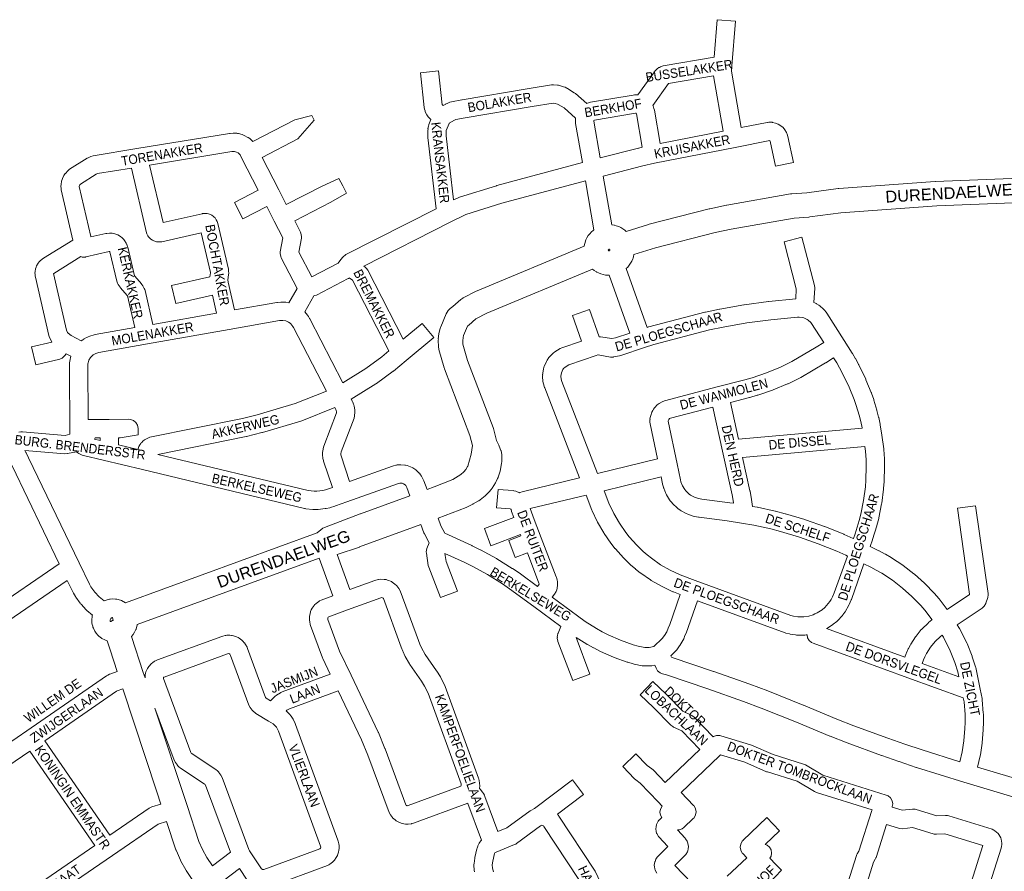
# Model space of a CAD drawing. Header units: metres. Extents: x 123817 to 142006, y 393105 to 406084.
# Tile 126 of 138: x 138142 to 138948, y 399860 to 400557. Entities that reach past the tile are written whole.
import ezdxf
from ezdxf.enums import TextEntityAlignment as Align

# ---------------------------------------------------------------- set-up
doc = ezdxf.new("R2010")
doc.units = ezdxf.units.M
doc.header["$MEASUREMENT"] = 0
doc.styles.add('Style-Arial', font='arial.ttf')

msp = doc.modelspace()

# ---------------------------------------------------------------- linework, layer by layer
at = {"color": 9, "linetype": 'Continuous', "lineweight": 0, "flags": 128}
for points in [[(138141.72, 400219.2), (138143.45, 400219.36), (138144.75, 400219.37), (138179.49, 400216.56), (138183.47, 400217.41), (138183.15, 400273.77), (138183.15, 400273.82), (138183.21, 400274.18), (138183.15, 400274.18), (138183.25, 400276.14), (138183.33, 400276.93), (138183.62, 400278.81), (138183.9, 400279.96), (138184.33, 400281.29), (138180.53, 400283.34), (138179.35, 400281.79), (138179.12, 400281.51), (138177.13, 400279.83), (138175.11, 400279.03), (138155.6, 400274.38), (138152.13, 400288.98), (138168.81, 400292.95), (138168.44, 400293.57), (138166.91, 400296.67), (138166.59, 400297.41), (138166.34, 400298.28), (138155.27, 400345.97), (138155.12, 400346.85), (138154.94, 400348.47), (138154.9, 400349.29), (138155.13, 400350.6), (138155.01, 400350.6), (138155.43, 400352.92), (138155.76, 400354.17), (138156.28, 400355.3), (138157.44, 400357.35), (138158.22, 400358.48), (138159.03, 400359.3), (138160.81, 400360.85), (138161.81, 400361.59), (138185.8, 400376.37), (138176.38, 400417.54), (138176.19, 400418.89), (138176.13, 400420.31), (138176.13, 400420.62), (138176.35, 400421.89), (138176.23, 400421.89), (138176.71, 400424.67), (138177.06, 400425.97), (138177.36, 400426.69), (138178.59, 400429.22), (138179.59, 400430.76), (138179.78, 400430.97), (138181.67, 400433.06), (138183.26, 400434.39), (138197.55, 400443.3), (138197.77, 400443.44), (138198.41, 400443.77), (138200.67, 400444.8), (138202.48, 400445.36), (138202.55, 400445.37), (138238.33, 400451.3), (138238.33, 400451.3), (138238.35, 400451.31), (138313.92, 400463.63), (138314.6, 400463.7), (138317.15, 400463.88), (138318.28, 400463.88), (138319.95, 400463.74), (138320.65, 400463.65), (138321.27, 400463.52), (138324.5, 400462.66), (138326.16, 400462), (138329.09, 400460.4), (138329.25, 400460.31), (138330.55, 400459.36), (138333.02, 400457.11), (138333.09, 400457.04), (138367.36, 400474.71), (138381.51, 400478.24), (138383.41, 400474.54), (138370, 400459.2), (138340.69, 400444.08), (138354.38, 400417.4), (138360.52, 400405.43), (138389.95, 400420.58), (138403.61, 400426.69), (138406.67, 400420.75), (138409.74, 400414.78), (138396.85, 400407.26), (138367.37, 400392.09), (138372.16, 400382.76), (138372.53, 400381.9), (138372.99, 400379.33), (138372.87, 400378.01), (138370.81, 400366.55), (138381.32, 400346.34), (138402.92, 400357.47), (138405.18, 400360.35), (138406.8, 400362.4), (138406.95, 400362.59), (138408.94, 400364.26), (138409.3, 400364.45), (138483.09, 400401.93), (138476.39, 400460.31), (138476.35, 400461.02), (138476.25, 400466.01), (138476.25, 400466.15), (138476.5, 400467.54), (138476.38, 400467.55), (138476.75, 400469.49), (138477.07, 400470.65), (138477.15, 400470.86), (138478.87, 400475.18), (138477.48, 400476.31), (138476.45, 400477.31), (138475.49, 400478.78), (138474.49, 400480.79), (138474.15, 400481.58), (138473.99, 400482.08), (138473.56, 400483.57), (138473.31, 400484.81), (138470.16, 400513.3), (138485.07, 400514.95), (138488.15, 400487.09), (138488.2, 400486.92), (138488.83, 400486.42), (138491, 400487.72), (138491.11, 400487.78), (138492.11, 400488.27), (138494.39, 400489.16), (138495.73, 400489.55), (138504.11, 400491.15), (138504.21, 400491.17), (138504.26, 400491.18), (138559.12, 400500.51), (138559.23, 400500.52), (138577.44, 400503.33), (138579.11, 400503.4), (138582.38, 400503.18), (138583.17, 400503.08), (138584.04, 400502.87), (138587.35, 400501.87), (138588.55, 400501.39), (138590.1, 400500.61), (138590.47, 400500.41), (138590.66, 400500.29), (138596.14, 400496.91), (138597.1, 400496.2), (138606.36, 400488.19), (138608.3, 400488.86), (138609.44, 400489.15), (138609.49, 400489.16), (138644.32, 400495.03), (138645.34, 400495.13), (138647.38, 400495.2), (138648.04, 400495.15), (138661.68, 400514.11), (138662.03, 400514.55), (138662.62, 400515.18), (138663.98, 400516.47), (138665.39, 400517.52), (138665.76, 400517.72), (138666.65, 400518.17), (138668.73, 400518.86), (138668.76, 400518.87), (138710.53, 400526.05), (138713.08, 400556.73), (138728.03, 400555.48), (138725, 400519.04), (138724.65, 400514.51), (138732.5, 400468.45), (138753.99, 400472.68), (138754.13, 400472.7), (138755.22, 400472.81), (138756.44, 400472.85), (138757.96, 400472.74), (138758.26, 400472.68), (138760.64, 400472.16), (138762.79, 400471.33), (138762.91, 400471.25), (138765, 400469.99), (138766.86, 400468.41), (138768.43, 400466.54), (138768.45, 400466.53), (138769.68, 400464.45), (138770.58, 400462.18), (138770.64, 400462), (138770.93, 400461.01), (138775.46, 400439.87), (138760.8, 400436.73), (138756.39, 400457.26), (138756.19, 400457.78), (138756.08, 400457.8), (138727.85, 400452.25), (138661.75, 400439.18), (138652.28, 400437.08), (138619.81, 400428.79), (138626.69, 400388.79)], [(138666.3, 400455.37), (138661.6, 400482.78), (138661.3, 400483.96), (138660.5, 400486.27), (138660.46, 400486.38), (138660.36, 400486.58), (138673.18, 400504.41), (138710.08, 400510.75), (138717.77, 400465.54), (138666.3, 400455.37)], [(138497.35, 400409.17), (138501.08, 400411.06), (138502.28, 400411.54), (138532.6, 400420.84), (138532.84, 400420.91), (138602.7, 400439.81), (138597.2, 400471.82), (138597.1, 400472.92), (138597.05, 400475.14), (138597.05, 400475.31), (138597.21, 400476.27), (138587.74, 400484.46), (138583.05, 400487.36), (138582.38, 400487.7), (138580.5, 400488.27), (138578.9, 400488.38), (138561.58, 400485.71), (138506.85, 400476.4), (138499.23, 400474.95), (138498.19, 400474.54), (138493.84, 400471.92), (138493.82, 400471.91), (138493.63, 400471.71), (138491.35, 400465.98), (138491.26, 400465.51), (138491.34, 400461.66), (138497.35, 400409.17)], [(138617.26, 400443.63), (138612.08, 400473.81), (138612.07, 400474.29), (138612.59, 400474.47), (138646.31, 400480.16), (138646.71, 400480.17), (138646.74, 400480.16), (138646.92, 400479.64), (138651.61, 400452.3), (138648.92, 400451.7), (138648.68, 400451.65), (138617.26, 400443.63)], [(138318.2, 400319.21), (138352.66, 400325.31), (138352.66, 400325.31), (138353.23, 400325.39), (138356.01, 400325.66), (138356.98, 400325.69), (138358.88, 400325.63), (138359.94, 400325.52), (138360.06, 400325.5), (138362.47, 400325.03), (138369.36, 400336.84), (138356.32, 400361.9), (138355.93, 400362.8), (138355.48, 400365.36), (138355.59, 400366.69), (138357.66, 400378.17), (138350.61, 400391.9), (138344.46, 400403.87), (138324.87, 400393.81), (138318.02, 400407.15), (138337.61, 400417.22), (138323.98, 400443.79), (138322.69, 400446.12), (138322.43, 400446.47), (138321.12, 400447.66), (138319.77, 400448.39), (138318.07, 400448.85), (138317.64, 400448.88), (138316, 400448.77), (138248.68, 400437.79), (138259.66, 400390.64), (138291.64, 400397.95), (138292.01, 400398.02), (138292.85, 400398.12), (138293.91, 400398.19), (138295.67, 400398.09), (138296.94, 400397.74), (138298.44, 400397.2), (138299.62, 400396.65), (138300.83, 400395.77), (138301.44, 400395.24), (138302.22, 400394.44), (138303.14, 400393.05), (138303.87, 400391.63), (138304.25, 400390.76), (138304.51, 400389.89), (138313.15, 400352.49), (138313.34, 400351), (138313.39, 400349.41), (138313.39, 400349.2), (138313.3, 400348.03), (138312.63, 400343.81), (138313.02, 400341.95), (138318.2, 400319.21)], [(138251.29, 400307.37), (138303.42, 400316.59), (138300.05, 400331.36), (138270.08, 400324.47), (138266.72, 400339.09), (138297.83, 400346.24), (138298.37, 400349.69), (138298.37, 400349.84), (138290.85, 400382.38), (138258.77, 400375.06), (138258.41, 400374.98), (138257.56, 400374.88), (138256.51, 400374.82), (138254.75, 400374.92), (138254.36, 400375), (138253.58, 400375.18), (138251.51, 400375.99), (138251.04, 400376.29), (138249.72, 400377.19), (138248.2, 400378.56), (138247.75, 400379.16), (138247.3, 400379.82), (138246.44, 400381.48), (138246.19, 400382.35), (138233.84, 400435.35), (138205.99, 400430.74), (138205.07, 400430.32), (138192.09, 400422.22), (138191.61, 400421.69), (138191.31, 400421.08), (138191.16, 400420.18), (138200.52, 400379.28), (138200.59, 400378.9), (138212.81, 400381.71), (138213.18, 400381.79), (138213.78, 400381.87), (138215.75, 400382.05), (138217.75, 400381.97), (138217.95, 400381.93), (138220.34, 400381.45), (138222.59, 400380.59), (138222.62, 400380.58), (138224.73, 400379.35), (138226.19, 400378.24), (138227.06, 400377.38), (138227.57, 400376.83), (138228.21, 400375.95), (138229.49, 400373.88), (138230.15, 400372.5), (138230.25, 400372.21), (138230.62, 400371.04), (138230.78, 400370.48), (138236.26, 400347.03), (138236.46, 400346.76), (138241.91, 400340.46), (138241.99, 400340.37), (138242.32, 400339.95), (138243.13, 400338.82), (138243.77, 400337.76), (138244.33, 400336.63), (138244.66, 400335.86), (138244.93, 400334.98), (138251.29, 400307.37)], [(138612.17, 400384.72), (138605.25, 400424.96), (138536.88, 400406.46), (138507.29, 400397.39), (138494.53, 400390.91), (138423.99, 400355.09), (138425.1, 400354.22), (138426.21, 400353.14), (138427.13, 400351.76), (138456.22, 400295.38), (138471.72, 400308.19), (138481.28, 400296.63), (138458.6, 400277.89), (138458.6, 400277.89), (138458.59, 400277.88), (138448.08, 400269.22), (138447.8, 400269), (138434.33, 400258.96), (138433.8, 400258.59), (138413.65, 400246.08), (138414.62, 400244.19), (138414.88, 400243.63), (138415.58, 400241.95), (138415.7, 400241.65), (138416.03, 400240.39), (138416.55, 400237.48), (138416.67, 400236.17), (138416.63, 400235.47), (138416.36, 400232.52), (138415.94, 400230.66), (138415.91, 400230.58), (138405.51, 400203.01), (138405.12, 400201.35), (138405.11, 400201.13), (138405.16, 400200.68), (138405.35, 400199.92), (138412.32, 400178.83), (138447.47, 400191.41), (138448.08, 400191.6), (138450.16, 400192.15), (138450.77, 400192.28), (138451.26, 400192.35), (138452.83, 400192.52), (138454.25, 400192.54), (138457.39, 400192.29), (138458.09, 400192.2), (138459.25, 400191.9), (138462.23, 400190.87), (138463.52, 400190.28), (138463.92, 400190.03), (138466.55, 400188.28), (138467.65, 400187.39), (138468.78, 400186.28), (138469.27, 400185.75), (138469.42, 400185.57), (138470.39, 400184.33), (138471.16, 400183.14), (138472.61, 400180.33), (138472.99, 400179.47), (138475.65, 400172.22)], [(138638.67, 400353.13), (138655.76, 400304.95), (138656.69, 400305.26), (138657.16, 400305.4), (138703, 400317.41), (138703.37, 400317.5), (138714.86, 400319.88), (138715.09, 400319.93), (138715.1, 400319.93), (138734.89, 400323.39), (138735.18, 400323.44), (138755.09, 400326.11), (138755.37, 400326.14), (138777.33, 400328.27), (138777.72, 400336.55), (138767.69, 400375.04), (138782.21, 400378.82), (138792.52, 400339.22), (138792.76, 400337.33), (138792.76, 400336.97), (138792.21, 400325.4), (138793.41, 400324.84), (138794.02, 400324.53), (138794.38, 400324.31), (138796.08, 400323.19), (138796.96, 400322.52), (138800, 400319.82), (138800.75, 400319.04), (138800.76, 400319.02), (138802.07, 400317.46), (138802.64, 400316.68), (138816.86, 400294.3), (138823.48, 400283.94), (138823.64, 400283.68), (138826.19, 400279.32), (138826.33, 400279.06), (138828.7, 400274.6), (138828.84, 400274.33), (138834.56, 400262.44), (138834.75, 400262.02), (138839.04, 400251.53), (138839.14, 400251.26), (138839.18, 400251.16), (138841.04, 400245.8), (138841.14, 400245.49), (138843.63, 400237.17), (138843.72, 400236.84), (138845.08, 400231.43), (138845.14, 400231.16), (138846.3, 400225.7), (138846.39, 400225.22), (138847.63, 400216.74), (138849.26, 400205.56), (138849.33, 400204.95), (138849.8, 400197.47), (138849.82, 400197.18), (138849.96, 400191.31), (138849.96, 400191.13), (138849.96, 400190.93), (138849.65, 400179.2), (138849.63, 400178.82), (138849.17, 400172.97), (138849.13, 400172.58), (138847.62, 400160.95), (138847.54, 400160.44), (138845.24, 400148.94), (138845.16, 400148.57), (138843.71, 400142.88), (138843.61, 400142.51), (138840.15, 400131.3), (138840.06, 400131.02), (138838.13, 400125.55), (138845.21, 400122.17), (138845.52, 400122.02), (138850.34, 400119.44), (138850.56, 400119.32), (138850.58, 400119.31), (138855.3, 400116.56), (138855.65, 400116.34), (138864.79, 400110.33), (138865.23, 400110.01), (138873.9, 400103.35), (138874.32, 400103), (138882.48, 400095.72), (138882.88, 400095.34), (138890.48, 400087.49), (138890.76, 400087.18), (138894.34, 400083.05), (138894.42, 400082.96), (138894.6, 400082.73), (138901.29, 400074.11), (138919.32, 400086.24), (138919.48, 400086.71), (138909.48, 400156.85), (138924.33, 400158.96), (138934.57, 400087.12), (138934.64, 400086.07), (138934.29, 400083.79), (138932.82, 400079.19), (138932.72, 400078.9), (138931.42, 400076.65), (138929.86, 400075.25), (138909.4, 400061.49), (138910.83, 400059.34), (138911.31, 400058.52), (138917.2, 400046.64), (138917.44, 400046.11), (138921.55, 400035.93), (138921.64, 400035.69), (138921.74, 400035.4), (138924.34, 400027.25), (138924.54, 400026.49), (138928.15, 400008.93), (138929.75, 400001.16), (138929.88, 400000.23), (138930.74, 399989.15), (138930.76, 399988.67), (138930.86, 399981.61), (138930.86, 399981.51), (138930.86, 399981.28), (138930.7, 399976), (138930.67, 399975.58), (138929.75, 399965.06), (138929.71, 399964.67), (138928.37, 399955.05), (138928.23, 399954.31), (138925.96, 399944.98), (138995.44, 399924.2)], [(138192.71, 400293.81), (138184.48, 400298.26), (138183.28, 400299.04), (138181.87, 400300.41), (138181.61, 400300.77), (138180.75, 400302.51), (138169.98, 400348.93), (138169.98, 400348.95), (138170.21, 400349.15), (138192.53, 400362.9), (138193.59, 400362.51), (138196.19, 400362.51), (138196.57, 400362.59), (138215.68, 400366.98), (138216.05, 400367.01), (138216.1, 400367), (138216.24, 400366.79), (138216.24, 400366.78), (138221.87, 400342.69), (138222.13, 400341.83), (138222.44, 400341.1), (138222.99, 400339.97), (138223.65, 400338.88), (138224.48, 400337.71), (138224.82, 400337.28), (138224.9, 400337.19), (138230.36, 400330.89), (138230.53, 400330.65), (138236.5, 400304.75), (138204.2, 400299.03), (138203.43, 400298.85), (138199.79, 400297.8), (138198.33, 400297.21), (138194.99, 400295.42), (138194.78, 400295.3), (138193.99, 400294.78), (138192.71, 400293.81)], [(138406.76, 400259.46), (138379.77, 400311.87), (138379.58, 400312.22), (138378.63, 400313.85), (138377.95, 400314.83), (138375.57, 400317.73), (138383.12, 400330.67), (138383.93, 400330.93), (138385.1, 400331.41), (138411.24, 400344.89), (138411.55, 400345.06), (138412, 400345.44), (138414.55, 400343.44), (138444.39, 400285.62), (138438.68, 400280.92), (138425.62, 400271.17), (138406.76, 400259.46)], [(138484.67, 400148.93), (138487.03, 400142.47), (138490.22, 400136.4), (138512.39, 400126.33), (138512.62, 400126.22), (138519.24, 400122.94), (138519.51, 400122.8), (138532.47, 400115.7), (138532.62, 400115.62), (138532.82, 400115.5), (138545.38, 400107.71), (138545.64, 400107.55), (138551.75, 400103.4), (138551.98, 400103.25), (138565.99, 400092.98), (138567.35, 400094.7), (138567.39, 400094.97), (138567.17, 400095.68), (138557.77, 400120.3), (138547.86, 400116.47), (138542.46, 400130.47), (138552.42, 400134.32), (138552.04, 400135.3), (138527.93, 400126.19), (138522.63, 400140.22), (138546.69, 400149.31), (138544.78, 400154.32), (138544.74, 400154.43), (138544.36, 400155.93), (138544.33, 400156.2), (138543.67, 400156.46), (138532.58, 400157.37), (138533.8, 400172.32), (138546.01, 400171.32), (138546.71, 400171.23), (138548.19, 400170.81), (138551.27, 400169.58), (138551.5, 400169.71), (138553.41, 400170.45), (138600.27, 400181.74), (138571.96, 400255.34), (138571.91, 400255.47), (138571.87, 400255.59), (138570.82, 400258.65), (138570.42, 400260.66), (138570.18, 400264.72), (138570.17, 400265.15), (138570.33, 400266.06), (138570.23, 400266.07), (138570.79, 400270.63), (138571.18, 400272.29), (138571.39, 400272.79), (138573.31, 400277.07), (138573.92, 400278.17), (138575.29, 400280.23), (138575.78, 400280.88), (138576.26, 400281.4), (138578.72, 400283.83), (138580.2, 400284.96), (138584.62, 400287.54), (138584.65, 400287.56), (138585.97, 400288.16), (138601.94, 400293.63), (138594.52, 400314.54), (138608.66, 400319.55), (138616.55, 400297.31), (138617.56, 400297.23), (138626.74, 400295.69), (138629.84, 400296.29), (138641.52, 400300.2), (138624.72, 400347.59)], [(138614.97, 400185.3), (138586.01, 400260.61), (138585.34, 400262.56), (138585.2, 400264.91), (138585.54, 400267.69), (138586.74, 400270.36), (138587.34, 400271.25), (138588.59, 400272.49), (138591.54, 400274.22), (138613.97, 400281.89), (138615.25, 400282.33), (138615.69, 400282.33), (138625.6, 400280.67), (138628.15, 400280.68), (138628.28, 400280.7), (138633.19, 400281.66), (138634.14, 400281.91), (138653.52, 400288.39), (138661.2, 400290.95), (138706.61, 400302.85), (138717.8, 400305.17), (138737.33, 400308.59), (138756.95, 400311.23), (138778.82, 400313.35), (138780, 400313.37), (138782.92, 400312.99), (138783.95, 400312.69), (138786.62, 400311.46), (138787.4, 400310.95), (138789.61, 400308.98), (138790.24, 400308.22), (138800.16, 400292.61), (138794.02, 400288.75), (138774.2, 400277.04), (138764.71, 400272.47), (138753.26, 400267.77), (138741.5, 400263.77), (138735.61, 400262.07), (138713.1, 400256.21), (138713.1, 400256.21), (138713.09, 400256.21), (138669.92, 400244.89), (138668.07, 400244.13), (138665.6, 400242.71), (138665.6, 400242.71), (138663.95, 400241.42), (138661.98, 400239.37), (138661.63, 400238.99), (138661.01, 400238.13), (138660.26, 400236.92), (138659.58, 400235.52), (138659.57, 400235.5), (138658.6, 400232.83), (138658.23, 400231.3), (138658.03, 400229.88), (138658.14, 400229.88), (138657.96, 400228.87), (138657.96, 400228.83), (138657.97, 400227.41), (138658.13, 400225.91), (138664.09, 400197.24), (138614.97, 400185.3)], [(138239, 400204.89), (138239.12, 400205.28), (138239.21, 400205.51), (138239.96, 400207.4), (138240.78, 400208.91), (138241.46, 400209.88), (138241.86, 400210.39), (138242.28, 400210.85), (138243.11, 400211.69), (138244.61, 400212.86), (138246.63, 400214.06), (138246.71, 400214.11), (138248.98, 400214.97), (138324.59, 400230.25), (138336.78, 400233.29), (138367.89, 400242.59), (138393.36, 400252.72), (138366.53, 400304.83), (138365.97, 400305.78), (138364.32, 400307.79), (138363.73, 400308.32), (138362.25, 400309.31), (138360.15, 400310.2), (138357.8, 400310.66), (138356.99, 400310.68), (138354.98, 400310.49), (138313.79, 400303.19), (138313.79, 400303.19), (138246.9, 400291.35), (138207.21, 400284.33), (138204.71, 400283.61), (138202.59, 400282.47), (138201.87, 400281.93), (138201.1, 400281.2), (138200.27, 400280.21), (138199.09, 400278.18), (138198.35, 400275.89), (138198.21, 400275.01), (138198.15, 400273.66), (138198.4, 400229.41), (138215.47, 400229.57), (138215.47, 400229.57), (138215.47, 400229.57), (138231.68, 400229.73), (138233.05, 400229.61), (138235.5, 400228.72), (138237.49, 400227.05), (138238.8, 400224.79), (138239.25, 400222.3), (138239.3, 400217.01), (138224.65, 400214.66), (138223.13, 400214.65), (138223.21, 400208.7), (138239, 400204.89)], [(138730.55, 400213.32), (138723.88, 400243.52), (138739.48, 400247.58), (138739.67, 400247.63), (138745.83, 400249.41), (138746.17, 400249.51), (138758.31, 400253.64), (138758.75, 400253.81), (138770.61, 400258.68), (138771.01, 400258.86), (138780.98, 400263.66), (138781.49, 400263.92), (138781.55, 400263.96), (138801.74, 400275.88), (138801.92, 400275.99), (138808.23, 400279.96), (138810.76, 400275.99), (138813.16, 400271.89), (138815.39, 400267.69), (138820.95, 400256.13), (138825.07, 400246.04), (138826.82, 400241.03), (138829.21, 400233.03), (138830.5, 400227.91), (138831.58, 400222.82), (138831.64, 400222.42), (138730.55, 400213.32)], [(138383.28, 400170.95), (138378.41, 400171.43), (138255.38, 400200.96), (138327.73, 400215.58), (138328.05, 400215.66), (138340.58, 400218.77), (138340.91, 400218.87), (138372.5, 400228.31), (138373.13, 400228.53), (138400.26, 400239.32), (138401.15, 400237.6), (138401.41, 400236.97), (138401.6, 400235.86), (138401.52, 400234.93), (138391.3, 400207.84), (138391.27, 400207.76), (138391.01, 400206.89), (138390.34, 400204.01), (138390.14, 400202.51), (138390.1, 400201.03), (138390.14, 400201.03), (138390.1, 400200.83), (138390.15, 400200.02), (138390.31, 400198.54), (138390.49, 400197.52), (138390.87, 400195.99), (138391.03, 400195.47), (138398.18, 400173.8), (138395.83, 400172.97), (138392.54, 400171.97), (138390.38, 400171.51), (138385.4, 400170.96), (138383.28, 400170.95)], [(138726.4, 400160.94), (138723.41, 400161.4), (138723.23, 400161.43), (138700.35, 400164.36), (138697.75, 400164.85), (138694.44, 400166), (138691.3, 400167.73), (138690.18, 400168.55), (138687.47, 400171.12), (138686.59, 400172.2), (138684.7, 400175.23), (138683.36, 400178.55), (138682.93, 400180.15), (138680.26, 400193.17), (138680.26, 400193.18), (138680.26, 400193.19), (138672.97, 400228.23), (138672.97, 400228.37), (138672.98, 400228.47), (138673.38, 400229.59), (138674.02, 400230.25), (138674.69, 400230.64), (138709.35, 400239.72), (138717.33, 400203.65), (138725.16, 400167.99), (138726.3, 400161.62), (138726.4, 400160.94)], [(138208.16, 400212.32), (138203.64, 400213.41), (138204.25, 400214.47), (138208.14, 400214.5), (138208.16, 400212.32)], [(138461.57, 400167.06), (138459.08, 400173.86), (138458.17, 400175.6), (138457.93, 400175.91), (138457.65, 400176.18), (138456.41, 400177.01), (138455.23, 400177.42), (138453.75, 400177.53), (138453.45, 400177.5), (138452.22, 400177.18), (138410.13, 400162.12), (138410.12, 400162.11), (138410.11, 400162.11), (138400.67, 400158.77), (138400.34, 400158.66), (138396.59, 400157.52), (138396, 400157.37), (138393.17, 400156.76), (138392.89, 400156.71), (138392.4, 400156.64), (138386.64, 400156.01), (138385.87, 400155.97), (138382.97, 400155.95), (138382.19, 400155.99), (138376.43, 400156.55), (138375.86, 400156.63), (138375.41, 400156.72), (138242.76, 400188.56), (138242.76, 400188.56), (138242.76, 400188.56), (138194.6, 400200.16), (138193.62, 400200.47), (138191.84, 400201.16), (138190.82, 400201.65), (138189.86, 400202.31), (138188.76, 400203.2), (138181.55, 400201.66), (138181.28, 400201.61), (138179.38, 400201.52), (138146.52, 400204.18), (138147.42, 400202.59), (138147.59, 400202.27), (138149.63, 400198.21), (138149.69, 400198.09), (138191.07, 400112.25), (138191.08, 400112.23), (138191.08, 400112.22), (138199.45, 400094.7), (138200.66, 400092.63), (138203.8, 400088.32), (138207.45, 400084.47), (138211.46, 400081.02), (138213.15, 400081.71), (138215.88, 400082.42), (138216.47, 400082.55), (138217.99, 400082.66), (138220.81, 400082.58), (138221.89, 400082.47), (138222.89, 400082.22), (138225.57, 400081.36), (138227.02, 400080.71), (138227.48, 400080.43), (138228.91, 400079.46)], [(138824.52, 400132.05), (138825.86, 400135.86), (138829.22, 400146.75), (138830.57, 400152.07), (138832.78, 400163.13), (138834.23, 400174.32), (138834.66, 400179.79), (138834.96, 400191.14), (138834.82, 400196.66), (138834.38, 400203.7), (138833.81, 400207.55), (138733.8, 400198.55), (138739.84, 400171.07), (138739.89, 400170.79), (138741.09, 400164.17), (138741.12, 400163.94), (138741.94, 400158.44), (138745.74, 400157.8), (138745.79, 400157.79), (138746.12, 400157.72), (138760.36, 400154.54), (138760.6, 400154.49), (138768.64, 400152.41), (138768.9, 400152.33), (138784.82, 400147.6), (138785.16, 400147.48), (138800.84, 400141.99), (138801.17, 400141.86), (138816.56, 400135.61), (138816.81, 400135.51), (138824.39, 400132.11), (138824.52, 400132.05)], [(138133.35, 400196.99), (138134.28, 400195.35), (138136.21, 400191.52), (138174.76, 400111.54), (138117.95, 400072.71), (138083.36, 400164.36), (138083.29, 400164.55), (138081.9, 400167.94), (138081.65, 400168.5), (138079.17, 400173.37)], [(138781.18, 400068.02), (138779.02, 400068.12), (138775.53, 400068.69), (138773.33, 400069.25), (138694.96, 400097.68), (138682.85, 400102.29), (138674.63, 400106.18), (138666.76, 400110.73), (138659.24, 400115.96), (138655.73, 400118.72), (138652.34, 400121.64), (138647.24, 400126.58), (138641.03, 400133.54), (138638.27, 400137.04), (138632.98, 400144.68), (138628.36, 400152.65), (138624.39, 400161), (138620.43, 400171.19), (138667.13, 400182.54), (138668.28, 400176.93), (138668.38, 400176.52), (138668.98, 400174.25), (138669.18, 400173.6), (138669.28, 400173.34), (138671.05, 400168.99), (138671.63, 400167.86), (138674.11, 400163.87), (138674.66, 400163.09), (138676.15, 400161.27), (138676.21, 400161.19), (138676.8, 400160.57), (138680.21, 400157.33), (138680.94, 400156.72), (138682.83, 400155.34), (138683.51, 400154.89), (138683.64, 400154.82), (138687.75, 400152.55), (138688.92, 400152.03), (138693.36, 400150.5), (138694.42, 400150.21), (138697.79, 400149.58), (138697.88, 400149.56), (138698.22, 400149.51), (138721.23, 400146.56), (138732.85, 400144.77), (138743.04, 400143.04), (138756.96, 400139.93), (138764.75, 400137.92), (138780.37, 400133.27), (138795.7, 400127.89), (138810.8, 400121.76), (138818.17, 400118.46), (138819.49, 400117.83), (138808.79, 400087.61), (138807.4, 400084.43), (138806.28, 400082.33), (138805.11, 400080.47), (138803.89, 400078.83), (138800.94, 400075.62), (138798.78, 400073.84), (138794.91, 400071.38), (138792.97, 400070.38), (138791.41, 400069.75), (138787.85, 400068.69), (138783.93, 400068.11), (138781.18, 400068.02)], [(138653.72, 400042.89), (138648.35, 400043.93), (138644.39, 400045.14), (138634.04, 400048.87), (138623.74, 400053.44), (138618.93, 400055.88), (138614.21, 400058.5), (138604.87, 400064.33), (138598.61, 400068.79), (138578.06, 400084.07), (138580.05, 400086.58), (138581.21, 400088.66), (138581.25, 400088.79), (138581.71, 400090.11), (138582.04, 400091.48), (138582.38, 400093.86), (138582.46, 400094.92), (138582.44, 400095.48), (138582.34, 400096.7), (138582.05, 400098.3), (138581.46, 400100.26), (138581.33, 400100.66), (138581.28, 400100.77), (138569.1, 400132.69), (138569.1, 400132.69), (138569.1, 400132.69), (138563.39, 400147.63), (138559.97, 400156.6), (138605.72, 400167.63), (138610.51, 400155.31), (138610.72, 400154.81), (138614.94, 400145.93), (138615.23, 400145.39), (138620.15, 400136.89), (138620.48, 400136.38), (138626.08, 400128.3), (138626.35, 400127.93), (138629.4, 400124.07), (138629.54, 400123.9), (138629.69, 400123.72), (138636.23, 400116.39), (138636.61, 400116), (138642.06, 400110.71), (138642.39, 400110.41), (138646.07, 400107.25), (138646.31, 400107.05), (138650.12, 400104.04), (138650.49, 400103.77), (138658.46, 400098.23), (138658.98, 400097.9), (138667.38, 400093.04), (138667.39, 400093.04), (138667.93, 400092.75), (138676.7, 400088.6), (138677.24, 400088.38), (138682.83, 400086.24), (138673.88, 400060.91), (138672.85, 400059), (138672.78, 400058.79), (138671.78, 400055.77), (138669.92, 400052.82), (138668.12, 400050.28), (138661.14, 400043.71), (138657.23, 400042.92), (138653.72, 400042.89)], [(138991.08, 399909.85), (138914.84, 399932.65), (138914.8, 399932.66), (138914.74, 399932.68), (138876.05, 399944.84), (138875.93, 399944.88), (138861.77, 399949.59), (138861.68, 399949.62), (138847.58, 399954.52), (138847.44, 399954.57), (138819.46, 399964.93), (138819.32, 399964.99), (138805.43, 399970.45), (138805.29, 399970.51), (138777.8, 399981.96), (138748.97, 399993.43), (138734.52, 399998.86), (138705.26, 400009.22), (138671.6, 400020.59), (138668.14, 400021.47), (138666.25, 400022.24), (138664.25, 400023.92), (138663.02, 400025.98), (138661.99, 400028.58), (138659.52, 400028.07), (138659.32, 400028.04), (138658.08, 400027.92), (138653.1, 400027.88), (138651.73, 400027.99), (138651.61, 400028.02), (138645.11, 400029.27), (138644.34, 400029.47), (138639.82, 400030.85), (138639.47, 400030.97), (138628.7, 400034.85), (138628.21, 400035.05), (138617.48, 400039.81), (138617.12, 400039.98), (138612.02, 400042.57), (138611.78, 400042.7), (138606.78, 400045.47), (138606.66, 400045.53), (138606.44, 400045.67), (138597.6, 400051.18), (138597.56, 400051.07), (138608.95, 400021.23), (138594.94, 400015.88), (138582.67, 400048), (138582.63, 400048.11), (138582.18, 400050.67), (138582.32, 400051.47), (138582.22, 400051.46), (138582.36, 400052.73), (138582.77, 400054.5), (138582.86, 400054.76), (138585.06, 400060.17), (138562.94, 400076.62), (138543.23, 400091.06), (138537.35, 400095.04), (138525.09, 400102.64), (138512.44, 400109.57), (138506.07, 400112.73), (138490.33, 400119.88), (138491.36, 400113.23), (138500.56, 400089.14), (138486.55, 400083.79), (138477.07, 400108.62), (138477.03, 400108.73), (138476.66, 400110.14), (138475.1, 400120.17), (138475.02, 400121.32), (138475.47, 400123.88), (138475.58, 400124.07), (138475.54, 400124.08), (138477.35, 400128.64), (138473.52, 400135.93), (138473.11, 400136.84), (138470.61, 400143.7)], [(138387.39, 400115.98), (138398.52, 400085.2), (138388.93, 400081.63), (138387.8, 400081.1), (138387.02, 400080.58), (138384.88, 400078.97), (138383.67, 400077.81), (138383.33, 400077.37), (138381.77, 400075.2), (138380.95, 400073.74), (138380.42, 400072.51), (138380.28, 400072.15), (138379.95, 400070.9), (138379.48, 400068.27), (138379.59, 400068.26), (138379.36, 400066.95), (138379.37, 400066.6), (138379.43, 400065.26), (138379.63, 400063.85), (138380.12, 400061.83), (138380.36, 400061.03), (138380.37, 400061), (138390.16, 400034.45), (138390.42, 400033.83), (138396.43, 400021.17), (138357.09, 400006.6), (138355.94, 400006.07), (138355.72, 400005.93), (138352.42, 400003.87), (138351.21, 400002.93), (138348.39, 400000.24), (138347.83, 399999.64), (138347.62, 399999.38), (138347.55, 399999.29), (138343.93, 400001.5), (138343.52, 400002.04), (138328.84, 400042.17), (138328.38, 400043.18), (138327.11, 400045.53), (138326.26, 400046.77), (138326.15, 400046.9), (138325.26, 400047.91), (138324.03, 400049.03), (138321.86, 400050.6), (138321.22, 400051.01), (138319.88, 400051.62), (138317.35, 400052.48), (138316.24, 400052.76), (138315.71, 400052.84), (138314.38, 400052.98), (138313.26, 400053.01), (138311.92, 400052.95), (138310.96, 400052.84), (138310.51, 400052.75), (138308.5, 400052.27), (138307.67, 400052.02), (138255.09, 400032.8), (138254.55, 400032.57), (138253.4, 400032.05), (138252.77, 400031.72), (138252.36, 400031.47), (138251.31, 400030.77), (138249.96, 400029.62), (138248.25, 400027.77), (138248.01, 400027.5), (138246.94, 400025.8), (138245.89, 400023.51), (138245.66, 400022.95), (138245.35, 400021.82), (138245.1, 400020.58), (138244.97, 400019.4), (138244.93, 400018.14), (138244.97, 400018.14), (138244.94, 400018.01)], [(138402.25, 400118.98), (138412.59, 400090.38), (138433, 400097.84), (138433.83, 400098.09), (138435.83, 400098.57), (138436.28, 400098.66), (138437.79, 400098.78), (138440.46, 400098.7), (138441.56, 400098.59), (138442.12, 400098.47), (138443.42, 400098.13), (138444.48, 400097.77), (138445.72, 400097.25), (138446.54, 400096.84), (138447.17, 400096.43), (138449.34, 400094.87), (138450.7, 400093.6), (138450.94, 400093.31), (138452.55, 400091.18), (138453.61, 400089.23), (138468.54, 400048.56), (138469.73, 400045.55), (138471, 400042.81), (138474.2, 400037.21), (138483.4, 400023.91), (138483.58, 400023.64), (138486.59, 400018.86), (138486.96, 400018.2), (138490.12, 400011.85), (138490.45, 400011.08), (138517.78, 399936.15), (138517.79, 399936.15), (138517.99, 399935.5), (138518.4, 399933.95), (138518.65, 399932.18), (138518.7, 399929.51), (138518.7, 399929.35), (138518.55, 399927.85), (138518.47, 399927.44), (138519.01, 399926.91), (138520.96, 399924.6), (138520.96, 399924.59), (138521.79, 399923.37), (138522.52, 399922.04), (138522.98, 399921.03), (138533.53, 399892.3), (138540.87, 399895.25), (138560.02, 399909.25), (138560.69, 399909.69), (138563.53, 399911.33), (138594.76, 399934.61), (138603.73, 399922.58), (138582.31, 399906.62), (138582.35, 399906.57), (138583.18, 399905.51), (138583.52, 399905.03), (138612.6, 399860.78), (138613.12, 399859.86), (138648.09, 399785.65)], [(138866.65, 400035.05), (138802.4, 400058.37), (138802.67, 400058.54), (138807.22, 400061.44), (138807.96, 400061.97), (138810.87, 400064.36), (138811.62, 400065.08), (138815.19, 400068.96), (138815.42, 400069.22), (138815.7, 400069.57), (138817.32, 400071.76), (138817.63, 400072.22), (138819.11, 400074.54), (138819.39, 400075.03), (138820.78, 400077.64), (138821.04, 400078.18), (138822.65, 400081.88), (138822.82, 400082.3), (138822.84, 400082.36), (138833.1, 400111.33), (138838.6, 400108.71), (138843.15, 400106.28), (138847.58, 400103.7), (138856.31, 400097.95), (138864.54, 400091.62), (138872.29, 400084.71), (138879.56, 400077.2), (138882.88, 400073.38), (138888.83, 400065.7), (138888.68, 400065.59), (138886.01, 400063.43), (138885.52, 400063), (138880.59, 400058.23), (138880.06, 400057.66), (138880, 400057.58), (138875.66, 400052.27), (138875.15, 400051.56), (138871.46, 400045.79), (138871.13, 400045.22), (138869.54, 400042.18), (138869.35, 400041.79), (138867.94, 400038.66), (138867.73, 400038.15), (138867.7, 400038.05), (138866.65, 400035.05)], [(138213.88, 400048.48), (138212.11, 400049.1), (138209.61, 400050.41), (138209.34, 400050.56), (138208.3, 400051.29), (138207.21, 400052.19), (138206.27, 400053.12), (138204.9, 400054.74), (138204.89, 400054.76), (138203.9, 400056.26), (138202.66, 400058.79), (138202.34, 400059.54), (138202.11, 400060.28), (138201.77, 400061.65), (138201.54, 400063.23), (138201.45, 400066.05), (138201.45, 400066.3), (138201.68, 400067.62), (138201.56, 400067.63), (138201.82, 400069.02), (138201.93, 400069.43), (138197.38, 400073.34), (138196.82, 400073.87), (138192.57, 400078.35), (138192.27, 400078.69), (138191.95, 400079.1), (138188.32, 400084.1), (138187.92, 400084.71), (138186.35, 400087.37), (138186.05, 400087.94), (138181.32, 400097.86), (138118.54, 400054.94)], [(138459.47, 399913.46), (138459.05, 399913.53), (138458.58, 399913.77), (138458.26, 399914.2), (138441.34, 399960.12), (138441.24, 399960.4), (138435.9, 399973.32), (138435.73, 399973.7), (138413.49, 400020.21), (138404.11, 400039.96), (138394.6, 400065.78), (138394.41, 400066.56), (138394.53, 400067.26), (138394.84, 400067.69), (138395.2, 400067.96), (138410.69, 400073.72), (138437.75, 400083.61), (138438.36, 400083.75), (138439.14, 400083.73), (138439.66, 400083.36), (138439.92, 400083.01), (138454.49, 400043.3), (138454.56, 400043.12), (138455.87, 400039.83), (138456.03, 400039.44), (138457.53, 400036.22), (138457.82, 400035.66), (138461.33, 400029.5), (138461.68, 400028.94), (138470.98, 400015.51), (138473.7, 400011.19), (138476.5, 400005.54), (138503.58, 399931.33), (138503.67, 399930.98), (138503.69, 399930.22), (138503.38, 399929.54), (138503.16, 399929.34), (138460.15, 399913.54), (138459.47, 399913.46)], [(138911.59, 399949.39), (138880.61, 399959.13), (138866.56, 399963.8), (138852.58, 399968.66), (138824.74, 399978.97), (138810.99, 399984.38), (138783.52, 399995.83), (138783.4, 399995.88), (138754.45, 400007.4), (138754.31, 400007.45), (138739.72, 400012.93), (138739.59, 400012.98), (138710.21, 400023.38), (138710.11, 400023.41), (138676.14, 400034.89), (138675.59, 400035.05), (138675.56, 400035.06), (138675.09, 400036.24), (138678.95, 400039.87), (138679.55, 400040.51), (138679.92, 400040.99), (138682.27, 400044.31), (138682.5, 400044.65), (138684.96, 400048.55), (138685.66, 400049.98), (138685.73, 400050.18), (138686.6, 400052.8), (138687.58, 400054.65), (138687.6, 400054.72), (138696.9, 400081.02), (138768.57, 400055.02), (138769.29, 400054.8), (138772.17, 400054.07), (138772.7, 400053.96), (138772.78, 400053.95), (138777.02, 400053.24), (138777.91, 400053.15), (138780.81, 400053.03), (138781.38, 400053.02), (138784.84, 400053.13), (138785.7, 400053.21), (138786.57, 400053.34), (138787.01, 400050.86), (138788.31, 400048.6), (138790.3, 400046.93), (138791.5, 400046.37), (138869.01, 400018.24), (138914.31, 400001.8), (138914.96, 399998.6), (138915.77, 399988.23), (138915.86, 399981.57), (138915.71, 399976.67), (138914.83, 399966.55), (138913.56, 399957.49), (138911.59, 399949.39)], [(138216.76, 400064.1), (138216.51, 400064.62), (138216.47, 400065.66), (138216.89, 400066.67), (138217.26, 400067.05), (138217.96, 400067.46), (138218.45, 400067.59)], [(138910.75, 400019.04), (138880.75, 400029.93), (138881.75, 400032.8), (138882.94, 400035.43), (138884.27, 400037.99), (138887.55, 400043.12), (138891.34, 400047.75), (138895.72, 400051.99), (138897.01, 400053.04), (138898.08, 400051.43), (138903.63, 400040.23), (138907.53, 400030.58), (138909.92, 400023.07), (138910.75, 400019.04)], [(138341.72, 399861.22), (138341.04, 399861.29), (138340.65, 399861.45), (138340.31, 399861.73), (138330.43, 399876.69), (138329.89, 399877.75), (138308.11, 399936.6), (138307.04, 399938.54), (138305.42, 399940.67), (138305.2, 399940.94), (138304.16, 399941.96), (138302.87, 399943), (138302.31, 399943.41), (138283.1, 399956.15), (138282.78, 399956.42), (138282.39, 399956.92), (138260.14, 400017.54), (138259.99, 400018.28), (138260.08, 400018.47), (138260.31, 400018.71), (138260.52, 400018.81), (138312.41, 400037.78), (138313.31, 400038), (138313.34, 400038), (138313.98, 400037.78), (138314.41, 400037.47), (138314.94, 400036.5), (138329.82, 399995.84), (138330.88, 399993.89), (138332.49, 399991.76), (138332.73, 399991.46), (138333.64, 399990.54), (138334.67, 399989.68), (138335.59, 399989.01), (138345.91, 399982.72), (138349.72, 399980.38), (138350.5, 399979.78), (138352.38, 399977.8), (138352.83, 399977.15), (138354.12, 399974.51), (138388.52, 399880.43), (138388.74, 399879.55), (138388.74, 399879.52), (138388.52, 399878.87), (138388.28, 399878.53), (138387.94, 399878.27), (138342.16, 399861.35), (138341.72, 399861.22)], [(138124.35, 399958.27), (138148.3, 399974.8), (138213.53, 400019.83), (138214.04, 400020.15), (138214.46, 400020.37), (138215.99, 400021.13), (138216.98, 400021.54), (138222.17, 400023.25)], [(138663.62, 399858.37), (138662.32, 399860.63), (138662.01, 399861.72), (138661.66, 399863.49), (138661.52, 399864.96), (138661.97, 399867.52), (138662.21, 399867.95), (138662.14, 399867.95), (138662.86, 399869.6), (138663.99, 399871.43), (138664.49, 399871.97), (138672.7, 399880), (138665.14, 399888.09), (138664.87, 399888.39), (138663.56, 399890.65), (138663.4, 399891.14), (138663.04, 399892.39), (138662.75, 399894.46), (138662.97, 399896.26), (138663.41, 399898.01), (138663.64, 399898.78), (138664.85, 399900.92), (138665.34, 399901.53), (138665.43, 399901.64), (138666, 399902.25), (138667.62, 399903.79), (138666.57, 399905.62), (138666.12, 399908.19), (138666.57, 399910.75), (138667.87, 399913.01), (138668.01, 399913.17), (138664.79, 399916.54), (138664.79, 399916.54), (138664.79, 399916.54), (138650.13, 399931.84), (138646.37, 399934.56), (138645.35, 399935.45), (138635.72, 399945.51), (138646.55, 399955.88), (138655.71, 399946.32), (138659.47, 399943.6), (138660.5, 399942.71), (138670.42, 399932.34), (138698.74, 399959.55), (138684.22, 399974.64), (138677.26, 399977.88), (138676.68, 399978.18), (138675.07, 399979.44), (138660.92, 399993.92), (138649.97, 400004.32), (138660.3, 400015.2), (138671.35, 400004.7), (138671.55, 400004.5), (138684.84, 399990.9), (138691.82, 399987.64), (138692.4, 399987.34), (138694.05, 399986.05), (138709.67, 399969.83), (138710.07, 399970.14), (138712.52, 399971.03), (138715.13, 399971.03), (138716.07, 399970.8), (138740.35, 399963.2), (138741.06, 399962.93), (138758.92, 399955.28), (138783.66, 399947.5), (138785.16, 399946.84), (138785.23, 399946.8), (138799.43, 399938.38), (138851.37, 399922.2), (138852.89, 399921.53), (138854.88, 399919.86), (138856.19, 399917.6), (138856.64, 399915.04), (138856.28, 399912.76), (138856.14, 399912.32), (138864.39, 399909.77), (138872.81, 399910.7), (138874.94, 399910.63), (138875.87, 399910.41), (138892.78, 399905.14), (138899.78, 399905.57), (138901.54, 399905.47), (138902.48, 399905.24), (138937.9, 399894.17), (138939.41, 399893.51), (138940.2, 399892.98), (138941.59, 399891.92), (138942.79, 399890.78), (138943.36, 399890), (138944.3, 399888.54), (138945.03, 399887.06), (138945.3, 399886.13), (138945.68, 399884.43), (138945.86, 399882.79), (138945.8, 399881.83), (138945.58, 399880.1), (138945.29, 399878.81), (138924.97, 399814.37)], [(138257.83, 399914.72), (138250.39, 399912.54), (138248.75, 399911.84), (138248.25, 399911.52), (138216.12, 399889.43), (138162.98, 399966.7), (138221.61, 400007.18), (138222.18, 400007.46), (138226.85, 400009)], [(138514.48, 399859.29), (138514.26, 399860.69), (138514.02, 399864.91), (138514, 399865.35), (138514.18, 399866.32), (138514.07, 399866.32), (138514.62, 399870.52), (138514.74, 399871.22), (138516.31, 399878.08), (138516.52, 399878.82), (138517.07, 399880.44), (138517.13, 399880.59), (138517.62, 399881.67), (138518.25, 399882.79), (138518.89, 399883.77), (138519.69, 399884.78), (138519.85, 399884.98), (138520.13, 399885.26), (138509.09, 399915.33), (138509, 399915.5), (138464.51, 399899.16), (138463.23, 399898.81), (138462.84, 399898.76), (138460.18, 399898.43), (138457.97, 399898.49), (138457.96, 399898.49), (138455.33, 399898.96), (138453.21, 399899.67), (138450.83, 399900.89), (138450.51, 399901.07), (138449.44, 399901.82), (138448.41, 399902.68), (138447.48, 399903.6), (138447.26, 399903.89), (138445.64, 399906.01), (138444.57, 399907.96), (138427.32, 399954.8), (138422.11, 399967.41), (138402.91, 400007.57), (138363.01, 399992.8), (138361.02, 399991.55), (138360.44, 399991.01), (138360.96, 399990.54), (138363.64, 399987.72), (138363.96, 399987.37), (138364.37, 399986.83), (138365.48, 399985.23), (138366.07, 399984.23), (138367.77, 399980.74), (138368.07, 399980.03), (138402.76, 399885.19), (138402.76, 399885.17), (138403, 399884.37), (138403.48, 399882.38), (138403.68, 399880.99), (138403.75, 399879.65), (138403.76, 399879.28), (138403.72, 399878.53), (138403.59, 399877.19), (138403.23, 399875.56), (138402.38, 399873.03), (138402.32, 399872.85), (138401.37, 399871.04), (138399.81, 399868.87), (138399.46, 399868.42), (138398.26, 399867.27), (138396.13, 399865.66), (138395.34, 399865.13), (138394.19, 399864.59), (138347.09, 399847.18)], [(138300.18, 399864.19), (138314.78, 399875.36), (138294.43, 399930.34), (138294.04, 399930.85), (138293.72, 399931.11), (138274.52, 399943.85), (138273.95, 399944.26), (138272.64, 399945.32), (138271.61, 399946.34), (138271.38, 399946.63), (138269.76, 399948.76), (138268.7, 399950.7), (138253.09, 399993.21)], [(138121.43, 399824.3), (138168.17, 399856.46), (138168.17, 399856.46), (138168.17, 399856.46), (138203.76, 399880.93), (138150.63, 399958.18), (138132.77, 399945.85), (138133.13, 399945.2), (138133.55, 399944.19), (138133.69, 399943.85), (138134.08, 399942.21), (138134.35, 399940.05), (138134.41, 399939.12), (138134.19, 399937.33), (138133.67, 399935.21), (138133.43, 399934.44), (138132.55, 399932.73), (138131.3, 399930.94), (138130.89, 399930.39), (138129.38, 399929.02), (138075.33, 399892.04), (138121.43, 399824.3)], [(138816.27, 399839.2), (138826.97, 399872.63), (138827.06, 399872.91), (138827.59, 399874.06), (138828.94, 399876.41), (138839.55, 399909.67), (138839.55, 399909.67), (138839.55, 399909.67), (138839.7, 399910.12), (138794.13, 399924.32), (138792.62, 399924.99), (138792.54, 399925.03), (138778.33, 399933.45), (138754.06, 399941.08), (138753.36, 399941.34), (138735.51, 399948.99), (138715.82, 399955.16), (138714.55, 399953.94), (138683.6, 399924.21), (138693.72, 399913.64), (138694.05, 399913.28), (138695.35, 399911.02), (138695.8, 399908.46), (138695.35, 399905.89), (138694.05, 399903.64), (138693.48, 399903.03), (138685.67, 399895.58), (138684.24, 399894.51), (138681.8, 399893.62), (138680.5, 399893.62), (138686.89, 399886.79), (138687.16, 399886.49), (138688.41, 399884.37), (138689.06, 399882.7), (138689.11, 399882.56), (138689.56, 399879.99), (138689.35, 399878.22), (138688.93, 399876.47), (138688.69, 399875.68), (138687.38, 399873.43), (138686.88, 399872.89), (138678.39, 399864.58), (138692.2, 399850.03)], [(138721.31, 399855.7), (138737.19, 399870.89), (138733.86, 399874.35), (138733.52, 399874.73), (138732.22, 399876.99), (138731.77, 399879.55), (138732.22, 399882.12), (138733.52, 399884.37), (138734.21, 399884.96), (138734.07, 399884.96), (138753.59, 399903.75), (138763.99, 399892.94), (138752.38, 399881.77), (138753.79, 399881.25), (138755.79, 399879.58), (138757.09, 399877.32), (138757.54, 399874.76), (138757.09, 399872.19), (138756.11, 399870.5), (138760.94, 399865.48), (138760.94, 399865.48), (138760.94, 399865.48), (138765.6, 399860.64), (138755.39, 399849.77)], [(138284.01, 399852.39), (138213.41, 399803.5), (138182.83, 399848.34), (138218.44, 399872.82), (138255.76, 399898.48), (138262.54, 399900.47)], [(138529.93, 399859.37), (138529.2, 399862.27), (138529.03, 399865.08), (138529.45, 399868.22), (138530.85, 399874.36), (138531.04, 399874.91), (138531.54, 399875.31), (138532.09, 399875.56), (138547.33, 399881.68), (138548.29, 399882.14), (138548.96, 399882.59), (138568.55, 399896.9), (138569.48, 399897.44), (138570.29, 399897.24), (138570.88, 399896.89), (138571.15, 399896.54), (138599.78, 399852.98)], [(138909.49, 399815.14), (138864.71, 399829.15), (138863.77, 399829.38), (138863.54, 399829.42), (138851.88, 399831.09), (138831.51, 399837.62), (138841.01, 399867.31), (138842.36, 399869.66), (138842.89, 399870.82), (138842.99, 399871.1), (138851.58, 399898.03), (138861.45, 399894.98), (138862.36, 399894.76), (138864.49, 399894.69), (138872.91, 399895.62), (138889.63, 399890.41), (138890.56, 399890.18), (138892.32, 399890.08), (138899.32, 399890.51), (138930.21, 399880.86), (138909.49, 399815.14)], [(138328.41, 399852.54), (138322.11, 399862.08), (138308.52, 399851.68)]]:
    msp.add_lwpolyline(points, dxfattribs=at)
at = {"color": 40, "linetype": 'Continuous', "lineweight": 0, "flags": 128}
for points in [[(138995.6, 400428.4), (138891.74, 400424.36), (138891.4, 400424.34), (138812.47, 400418.56), (138811.89, 400418.51), (138786.4, 400415.16), (138774.1, 400414.34), (138773.03, 400414.21), (138773, 400414.21), (138720.84, 400404.87), (138720.6, 400404.83), (138707, 400402.06), (138706.5, 400401.95), (138657.41, 400389.31), (138656.91, 400389.17), (138638.57, 400383.43), (138637.51, 400384.37), (138635.95, 400385.5), (138634.17, 400386.55), (138634.1, 400386.59), (138632.42, 400387.36), (138630.47, 400388.05), (138628.89, 400388.46), (138628.6, 400388.51), (138626.69, 400388.79)], [(138996.64, 400408.43), (138892.69, 400404.38), (138814.21, 400398.64), (138788.68, 400395.29), (138788.05, 400395.22), (138775.98, 400394.42), (138724.48, 400385.21), (138711.24, 400382.51), (138662.65, 400370.01), (138644.89, 400364.45), (138644.55, 400362.86), (138644.17, 400361.55), (138643.96, 400361.01), (138643.14, 400359.11), (138642.21, 400357.42), (138641.04, 400355.72), (138640.45, 400354.94), (138639.8, 400354.24), (138638.67, 400353.13)], [(138612.17, 400384.72), (138611.61, 400384.32), (138610.17, 400383.04), (138608.76, 400381.52), (138608.43, 400381.15), (138607.59, 400379.99), (138606.5, 400378.23), (138605.65, 400376.5), (138604.92, 400374.57), (138604.88, 400374.45), (138604.41, 400372.7), (138604.2, 400371.44), (138516.55, 400334.84), (138515.91, 400334.55), (138505.33, 400329.23), (138504.83, 400328.96), (138503.16, 400327.75), (138496.71, 400321.99), (138494.5, 400320.31), (138492.88, 400318.77), (138491.29, 400316.13), (138486.84, 400305.27), (138486.7, 400304.9), (138486.44, 400304.09), (138485.62, 400301.03), (138485.34, 400299.61), (138484.86, 400295.63), (138485, 400295.62), (138484.79, 400294.44), (138484.79, 400294.17), (138484.92, 400289.33), (138485.32, 400286.79), (138489.68, 400271.87), (138489.88, 400271.25), (138489.94, 400271.12), (138510.74, 400216.49), (138512.92, 400208.2), (138511.84, 400201.08), (138509.03, 400191.39), (138508.83, 400190.99), (138507.28, 400188.55), (138505.61, 400186.68), (138503.26, 400184.64), (138496.88, 400180.38), (138481.55, 400174.41), (138475.65, 400172.22)], [(138624.53, 400367.59), (138624.41, 400367.62), (138624.29, 400367.66), (138624.19, 400367.73), (138624.1, 400367.82), (138624.03, 400367.92), (138623.99, 400368.02), (138623.95, 400368.17), (138623.95, 400368.28), (138623.97, 400368.4), (138624.01, 400368.52), (138624.08, 400368.63), (138624.16, 400368.72), (138624.26, 400368.79), (138624.29, 400368.8), (138624.57, 400368.88), (138624.63, 400368.88), (138624.75, 400368.86), (138624.86, 400368.82), (138624.97, 400368.76), (138625.06, 400368.68), (138625.13, 400368.52), (138625.22, 400368.11), (138625.21, 400368.04), (138625.16, 400367.92), (138625.09, 400367.82), (138625, 400367.73), (138624.89, 400367.66), (138624.78, 400367.62), (138624.66, 400367.59), (138624.53, 400367.59)], [(138624.72, 400347.59), (138623.62, 400347.59), (138621.85, 400347.74), (138621.69, 400347.77), (138619.66, 400348.16), (138617.81, 400348.71), (138615.9, 400349.48), (138614.65, 400350.1), (138614.19, 400350.38), (138612.46, 400351.51), (138611.06, 400352.63), (138524.58, 400316.52), (138515.5, 400311.96), (138509.74, 400306.81), (138509.12, 400306.3), (138508.76, 400306.02), (138505.59, 400298.27), (138505.11, 400296.51), (138504.81, 400293.97), (138504.88, 400291.16), (138508.77, 400277.86), (138529.62, 400223.11), (138529.67, 400222.97), (138529.95, 400222.09), (138532.54, 400212.26), (138534.33, 400208.62), (138534.69, 400207.79), (138536.08, 400204.18), (138536.15, 400204), (138536.74, 400201.03), (138536.86, 400198.45), (138536.87, 400198), (138536.86, 400197.63), (138536.77, 400195.01), (138536.65, 400193.79), (138535.83, 400188.71), (138535.44, 400187.13), (138533.81, 400182.25), (138533.72, 400182.01), (138533.35, 400181.12), (138532.21, 400178.72), (138531.61, 400177.65), (138528.87, 400173.35), (138528.15, 400172.36), (138526.48, 400170.34), (138526.43, 400170.27), (138525.93, 400169.73), (138524.1, 400167.85), (138523.2, 400167.02), (138519.19, 400163.81), (138517.93, 400162.94), (138517.84, 400162.89), (138513.45, 400160.42), (138513.01, 400160.19), (138508.65, 400158.01), (138507.7, 400157.59), (138484.67, 400148.93)], [(138228.91, 400079.46), (138385.78, 400136.69), (138388.73, 400139.34), (138390.42, 400140.57), (138391.87, 400141.26), (138421.06, 400152.36), (138421.21, 400152.42), (138461.57, 400167.06)], [(138470.61, 400143.7), (138420.47, 400125.24), (138420.26, 400125.17), (138402.25, 400118.98)], [(138387.39, 400115.98), (138238.55, 400061.69), (138238.5, 400061.35), (138238.02, 400059.29), (138237.56, 400057.95), (138237.51, 400057.81), (138237, 400056.65), (138236.35, 400055.39), (138235.19, 400053.63), (138233.79, 400051.93), (138243.51, 400022.37), (138243.51, 400022.37), (138243.51, 400022.37), (138244.94, 400018.01)], [(138218.45, 400067.59), (138218.64, 400066.08), (138218.84, 400065.32), (138218.83, 400065.23), (138218.58, 400065.07), (138218.26, 400064.93), (138217.04, 400064.34), (138216.76, 400064.1)], [(138222.17, 400023.25), (138216.3, 400041.09), (138213.88, 400048.48)], [(138226.85, 400009), (138254.55, 399924.71), (138257.83, 399914.72)], [(138300.18, 399864.19), (138295.54, 399871.17), (138291.96, 399877.51), (138289.06, 399884.08), (138279.27, 399913.54), (138253.09, 399993.21)], [(138284.01, 399852.39), (138278.69, 399860.39), (138278.3, 399861.02), (138274.3, 399868.11), (138273.86, 399868.99), (138270.57, 399876.44), (138270.32, 399877.06), (138270.23, 399877.32), (138262.54, 399900.47)]]:
    msp.add_lwpolyline(points, dxfattribs=at)

# ---------------------------------------------------------------- texts
at = {"color": 8, "style": 'Style-Arial', "width": 0.909091}
for s, rotation, p in [('BUSSELAKKER', 8.79138, (138690, 400514.94)), ('BOLAKKER', 9.64913, (138534.98, 400489.15)), ('BERKHOF', 9.57109, (138627.83, 400484.51)), ('KRANSAKKER', 276.39544, (138486.5, 400439.74)), ('KRUISAKKER', 11.1335, (138692.42, 400452.88)), ('TORENAKKER', 9.5735, (138258.74, 400446.52)), ('BOCHTAKKER', 280.5509, (138304.11, 400355.97)), ('KERKAKKER', 282.84405, (138232.95, 400341.39)), ('BREMAKKER', 296.7803, (138432.36, 400324.27)), ('DE PLOEGSCHAAR', 16.15099, (138673.31, 400301.43)), ('MOLENAKKER', 10.1075, (138251.06, 400299.72)), ('DE WANMOLEN', 14.56493, (138718.44, 400250.39)), ('AKKERWEG', 12.96999, (138327, 400223.7)), ('BURG. BRENDERSSTR', 353.258, (138191.84, 400206.87)), ('DEN HERD', 282.46607, (138725.82, 400199.8)), ('DE DISSEL', 5.14226, (138780.55, 400210.91)), ('BERKELSEWEG', 347.3966, (138336.48, 400173.55)), ('DE PLOEGSCHAAR', 72.84844, (138828.58, 400125.13)), ('DE RUITER', 290.92866, (138562.21, 400130.28)), ('DE SCHELF', 342.09614, (138779.05, 400140.67)), ('BERKELSEWEG', 328.92861, (138560.47, 400086.58)), ('DE PLOEGSCHAAR', 340.04012, (138720.78, 400081.07)), ('DE DORSVLEGEL', 340.18553, (138857.64, 400030.39)), ('JASMIJN', 21.62107, (138366.85, 400016.49)), ('DE ZICHT', 281.53272, (138919.89, 400009.08)), ('WILLEM DE', 34.8263, (138169.33, 399999.53)), ('ZWIJGERLAAN', 34.8263, (138180.64, 399987.56)), ('LAAN', 21.62107, (138375.72, 400005.09)), ('LOBACHLAAN', 316.65958, (138679.66, 399987.45)), ('DOKTOR', 316.65958, (138686.72, 399994.76)), ('KAMPERFOELIELAAN', 289.7413, (138502.7, 399956.39)), ('KONINGIN EMMASTR', 304.294, (138185.65, 399920.34)), ('VLIERLAAN', 290.4555, (138375.17, 399938.05)), ('DOKTER TOMBROCKLAAN', 339.35453, (138780.51, 399940.53)), ('KONINGIN JULIANASTRAAT', 34.60639, (138137.63, 399825.78)), ('HAZELAARLAAN', 295.23059, (138618.84, 399828.82)), ('RUIVENHOF', 43.8047, (138738.35, 399842.79))]:
    msp.add_text(s, height=7.7, rotation=rotation, dxfattribs=at).set_placement(p, align=Align.MIDDLE_CENTER)
at = {"style": 'Style-Arial'}
for rotation, p in [(3.33593, (138907.88, 400415.1)), (19.8881, (138358.25, 400115.48))]:
    msp.add_text('DURENDAELWEG', height=9.6, rotation=rotation, dxfattribs=at).set_placement(p, align=Align.MIDDLE_CENTER)

doc.saveas('drawing.dxf')
